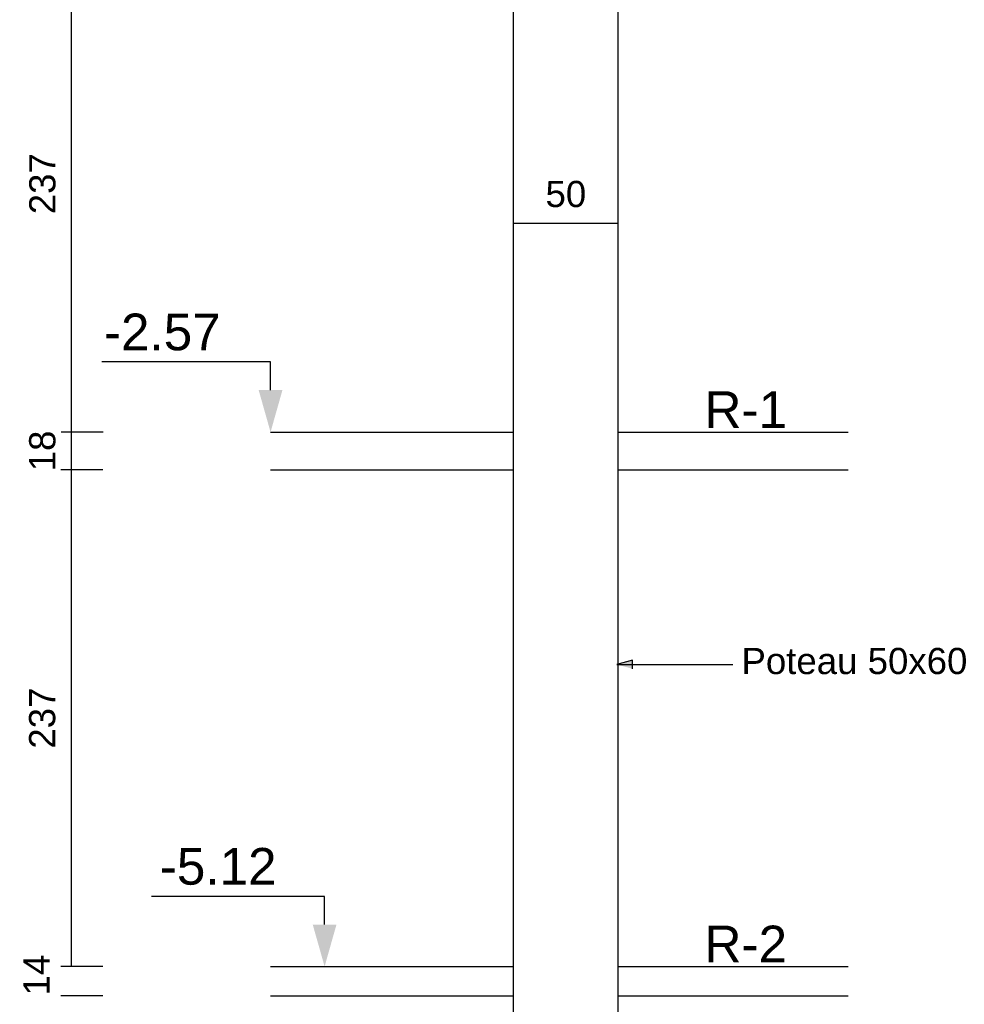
# Model space of a CAD drawing. Header units: centimetres. Extents: x -457644 to -429081, y -148214 to -140337.
# Tile 24 of 31: x -430465 to -430014, y -143467 to -142998. Entities that reach past the tile are written whole.
import ezdxf

# ---------------------------------------------------------------- set-up
doc = ezdxf.new("R2010")
doc.units = ezdxf.units.CM
doc.header["$LTSCALE"] = 20
doc.layers.get('DEFPOINTS').update_dxf_attribs({"color": 31})
for name, color, linetype in [('GO-0-COTES', 3, 'Continuous'), ('GO-0-DIV', 7, 'Continuous'), ('GO-0-TXT-DIV', 7, 'Continuous'), ('GO-1-BET-COU', 2, 'Continuous'), ('GO-1-BET-POT', 40, 'Continuous')]:
    doc.layers.add(name, color=color, linetype=linetype)
doc.layers.add('S-FNDN-____-IDEN', color=7, linetype='Continuous', lineweight=30)
doc.styles.add('Arial', font='arial.ttf')
doc.styles.add('ARIALI', font='arial.ttf')
doc.dimstyles.new('EO50', dxfattribs={"dimtxt": 12.5, "dimasz": 0.1, "dimexe": 5, "dimexo": 15, "dimgap": 7.5, "dimtad": 1, "dimdec": 1, "dimrnd": 0.1, "dimdsep": 46, "dimtxsty": 'Arial', "dimblk": 'ARCHTICK', "dimcen": 10, "dimclrd": 256, "dimclre": 256, "dimclrt": 7, "dimadec": 3, "dimazin": 0, "dimtfac": 1, "dimtdec": 1, "dimtofl": 0, "dimtmove": 1, "dimatfit": 2, "dimldrblk": 'ARCHTICK', "dimfxl": 15, "dimfxlon": 1, "dimtolj": 1, "dimtzin": 0, "dimarcsym": 0})

# ---------------------------------------------------------------- blocks, each defined once
blk = doc.blocks.new('_ArchTick')
at = {"color": 0, "linetype": 'ByBlock', "const_width": 0.15}
blk.add_lwpolyline([(-0.5, -0.5), (0.5, 0.5)], dxfattribs=at)
blk = doc.blocks.new('*D9347')
at = {"layer": 'DEFPOINTS', "color": 0, "transparency": 16777216}
for p in [(-430440.15, -143449.42), (-430229.25, -143449.42), (-430229.25, -143463.42)]:
    blk.add_point(p, dxfattribs=at)
at = {"layer": 'GO-0-COTES', "lineweight": -2, "transparency": 16777216}
for p, q in [((-430425.15, -143449.42), (-430445.15, -143449.42)), ((-430440.15, -143449.42), (-430440.15, -143449.32)), ((-430425.15, -143463.42), (-430445.15, -143463.42)), ((-430440.15, -143463.42), (-430440.15, -143463.52))]:
    blk.add_line(p, q, dxfattribs=at)
at = {"layer": 'GO-0-COTES', "lineweight": -2, "transparency": 16777216, "xscale": 0.1, "yscale": 0.1, "zscale": 0.1}
for p, rotation in [((-430440.15, -143449.42), 270), ((-430440.15, -143463.42), 90)]:
    blk.add_blockref('_ArchTick', p, dxfattribs=dict(at, rotation=rotation))
at = {"layer": 'GO-0-COTES', "color": 7, "transparency": 16777216, "insert": (-430456.75, -143453.51), "char_height": 12.5, "attachment_point": 5, "rotation": 90, "style": 'Arial'}
blk.add_mtext('\\A1;14', dxfattribs=at)
blk = doc.blocks.new('*D9348')
at = {"layer": 'DEFPOINTS', "color": 0, "transparency": 16777216}
for p in [(-430440.1, -143212.42), (-430229.25, -143212.42), (-430229.25, -143449.42)]:
    blk.add_point(p, dxfattribs=at)
at = {"layer": 'GO-0-COTES', "lineweight": -2, "transparency": 16777216}
for p, q in [((-430425.1, -143212.42), (-430445.1, -143212.42)), ((-430440.1, -143449.42), (-430440.1, -143212.42)), ((-430425.1, -143449.42), (-430445.1, -143449.42))]:
    blk.add_line(p, q, dxfattribs=at)
at = {"layer": 'GO-0-COTES', "lineweight": -2, "transparency": 16777216, "xscale": 0.1, "yscale": 0.1, "zscale": 0.1}
for p, rotation in [((-430440.1, -143212.42), 90), ((-430440.1, -143449.42), 270)]:
    blk.add_blockref('_ArchTick', p, dxfattribs=dict(at, rotation=rotation))
at = {"layer": 'GO-0-COTES', "color": 7, "transparency": 16777216, "insert": (-430453.99, -143330.92), "char_height": 12.5, "attachment_point": 5, "rotation": 90, "style": 'Arial'}
blk.add_mtext('\\A1;237', dxfattribs=at)
blk = doc.blocks.new('*D9349')
at = {"layer": 'DEFPOINTS', "color": 0, "transparency": 16777216}
for p in [(-430440.05, -143194.42), (-430229.25, -143194.42), (-430229.25, -143212.42)]:
    blk.add_point(p, dxfattribs=at)
at = {"layer": 'GO-0-COTES', "lineweight": -2, "transparency": 16777216}
for p, q in [((-430425.05, -143194.42), (-430445.05, -143194.42)), ((-430440.05, -143212.42), (-430440.05, -143194.42)), ((-430425.05, -143212.42), (-430445.05, -143212.42))]:
    blk.add_line(p, q, dxfattribs=at)
at = {"layer": 'GO-0-COTES', "lineweight": -2, "transparency": 16777216, "xscale": 0.1, "yscale": 0.1, "zscale": 0.1}
for p, rotation in [((-430440.05, -143194.42), 90), ((-430440.05, -143212.42), 270)]:
    blk.add_blockref('_ArchTick', p, dxfattribs=dict(at, rotation=rotation))
at = {"layer": 'GO-0-COTES', "color": 7, "transparency": 16777216, "insert": (-430453.93, -143203.42), "char_height": 12.5, "attachment_point": 5, "rotation": 90, "style": 'Arial'}
blk.add_mtext('\\A1;18', dxfattribs=at)
blk = doc.blocks.new('*D9350')
at = {"layer": 'DEFPOINTS', "color": 0, "transparency": 16777216}
for p in [(-430440, -142957.42), (-430229.25, -142957.42), (-430229.25, -143194.42)]:
    blk.add_point(p, dxfattribs=at)
at = {"layer": 'GO-0-COTES', "lineweight": -2, "transparency": 16777216}
for p, q in [((-430425, -142957.42), (-430445, -142957.42)), ((-430440, -143194.42), (-430440, -142957.42)), ((-430425, -143194.42), (-430445, -143194.42))]:
    blk.add_line(p, q, dxfattribs=at)
at = {"layer": 'GO-0-COTES', "lineweight": -2, "transparency": 16777216, "xscale": 0.1, "yscale": 0.1, "zscale": 0.1}
for p, rotation in [((-430440, -142957.42), 90), ((-430440, -143194.42), 270)]:
    blk.add_blockref('_ArchTick', p, dxfattribs=dict(at, rotation=rotation))
at = {"layer": 'GO-0-COTES', "color": 7, "transparency": 16777216, "insert": (-430453.89, -143075.92), "char_height": 12.5, "attachment_point": 5, "rotation": 90, "style": 'Arial'}
blk.add_mtext('\\A1;237', dxfattribs=at)
blk = doc.blocks.new('*D9352')
at = {"layer": 'DEFPOINTS', "color": 0, "transparency": 16777216}
for p in [(-430179.25, -143094.77), (-430229.25, -143212.42), (-430179.25, -143212.42)]:
    blk.add_point(p, dxfattribs=at)
at = {"layer": 'GO-0-COTES', "lineweight": -2, "transparency": 16777216}
for p, q in [((-430229.25, -143109.77), (-430229.25, -143089.77)), ((-430179.25, -143109.77), (-430179.25, -143089.77)), ((-430229.25, -143094.77), (-430179.25, -143094.77))]:
    blk.add_line(p, q, dxfattribs=at)
at = {"layer": 'GO-0-COTES', "lineweight": -2, "transparency": 16777216, "xscale": 0.1, "yscale": 0.1, "zscale": 0.1, "rotation": 180}
blk.add_blockref('_ArchTick', (-430229.25, -143094.77), dxfattribs=at)
at = {"layer": 'GO-0-COTES', "lineweight": -2, "transparency": 16777216, "xscale": 0.1, "yscale": 0.1, "zscale": 0.1}
blk.add_blockref('_ArchTick', (-430179.25, -143094.77), dxfattribs=at)
at = {"layer": 'GO-0-COTES', "color": 7, "transparency": 16777216, "insert": (-430204.25, -143080.89), "char_height": 12.5, "attachment_point": 5, "style": 'Arial'}
blk.add_mtext('\\A1;50', dxfattribs=at)

msp = doc.modelspace()

# ---------------------------------------------------------------- hatches: boundary and pattern name
at = {"layer": 'S-FNDN-____-IDEN'}
msp.add_hatch(color=256, dxfattribs=at).paths.add_polyline_path([(-430180.01, -143305.31), (-430172.51, -143307.32), (-430172.51, -143303.3)])

# ---------------------------------------------------------------- linework, layer by layer
at = {"layer": 'GO-0-DIV', "color": 1}
for points in [[(-430345.12, -143174.42), (-430345.12, -143160.96), (-430425.66, -143160.96)], [(-430319.33, -143429.42), (-430319.33, -143415.96), (-430401.88, -143415.96)]]:
    msp.add_lwpolyline(points, dxfattribs=at)
for points in [[(-430339.45, -143174.42), (-430345.12, -143194.42), (-430350.78, -143174.42)], [(-430313.67, -143429.42), (-430319.33, -143449.42), (-430325, -143429.42)]]:
    msp.add_solid(points, dxfattribs=at)
at = {"layer": 'GO-1-BET-COU'}
for p, q in [((-430345.12, -143194.42), (-430229.25, -143194.42)), ((-430179.25, -143194.42), (-430069.62, -143194.42)), ((-430345.12, -143212.42), (-430229.25, -143212.42)), ((-430179.25, -143212.42), (-430069.62, -143212.42)), ((-430345.12, -143449.42), (-430229.25, -143449.42)), ((-430179.25, -143449.42), (-430069.62, -143449.42)), ((-430345.12, -143463.42), (-430229.25, -143463.42)), ((-430179.25, -143463.42), (-430069.62, -143463.42))]:
    msp.add_line(p, q, dxfattribs=at)
at = {"layer": 'GO-1-BET-POT'}
for p, q in [((-430229.25, -143547.42), (-430229.25, -142937.42)), ((-430179.25, -143547.42), (-430179.25, -142937.42))]:
    msp.add_line(p, q, dxfattribs=at)
at = {"layer": 'S-FNDN-____-IDEN'}
for p, q in [((-430172.51, -143303.3), (-430180.01, -143305.31)), ((-430172.51, -143307.32), (-430172.51, -143303.3)), ((-430180.01, -143305.31), (-430124.67, -143305.31))]:
    msp.add_line(p, q, dxfattribs=at)

# ---------------------------------------------------------------- texts
at = {"layer": 'GO-0-TXT-DIV', "color": 7, "style": 'ARIALI'}
for s, p in [('-2.57', (-430424.61, -143155.38)), ('-5.12', (-430397.96, -143410.38))]:
    msp.add_text(s, height=17.5, dxfattribs=at).set_placement(p)
at = {"layer": 'GO-0-TXT-DIV', "color": 7, "linetype": 'Continuous', "lineweight": -3, "char_height": 17.5, "attachment_point": 5, "style": 'Arial'}
for s, insert in [('R-1', (-430118.42, -143183.68)), ('R-2', (-430118.42, -143438.68))]:
    msp.add_mtext_dynamic_manual_height_columns(s, width=259.9797, gutter_width=0.4, heights=[0], dxfattribs=dict(at, insert=insert))
at = {"layer": 'S-FNDN-____-IDEN', "insert": (-430120.48, -143276.56), "char_height": 12.5, "width": 193.7232, "attachment_point": 1, "style": 'Arial'}
msp.add_mtext('\\P\\pxql;Poteau 50x60', dxfattribs=at)

# ---------------------------------------------------------------- dimensions: what is measured, and where the dimension line sits
at = {"layer": 'GO-0-COTES'}
for base, p1, p2, picture, middle in [((-430440, -142957.42), (-430229.25, -143194.42), (-430229.25, -142957.42), '*D9350', (-430453.89, -143075.92)), ((-430440.1, -143212.42), (-430229.25, -143449.42), (-430229.25, -143212.42), '*D9348', (-430453.99, -143330.92))]:
    dim = msp.add_linear_dim(base=base, p1=p1, p2=p2, angle=90, dimstyle='EO50', dxfattribs=at)
    dim.commit()
    dim.dimension.update_dxf_attribs({"geometry": picture, "text_midpoint": middle})
dim = msp.add_linear_dim(base=(-430179.25, -143094.77), p1=(-430229.25, -143212.42), p2=(-430179.25, -143212.42), dimstyle='EO50', dxfattribs=at)
dim.commit()
dim.dimension.update_dxf_attribs({"geometry": '*D9352', "text_midpoint": (-430204.25, -143080.89)})
for base, p1, p2, picture, middle in [((-430440.05, -143194.42), (-430229.25, -143212.42), (-430229.25, -143194.42), '*D9349', (-430440.05, -143203.42)), ((-430440.15, -143449.42), (-430229.25, -143463.42), (-430229.25, -143449.42), '*D9347', (-430442.97, -143453.51))]:
    dim = msp.add_linear_dim(base=base, p1=p1, p2=p2, angle=90, dimstyle='EO50', dxfattribs=at)
    dim.commit()
    dim.dimension.update_dxf_attribs({"geometry": picture, "text_midpoint": middle, "dimtype": 160})

doc.saveas('drawing.dxf')
